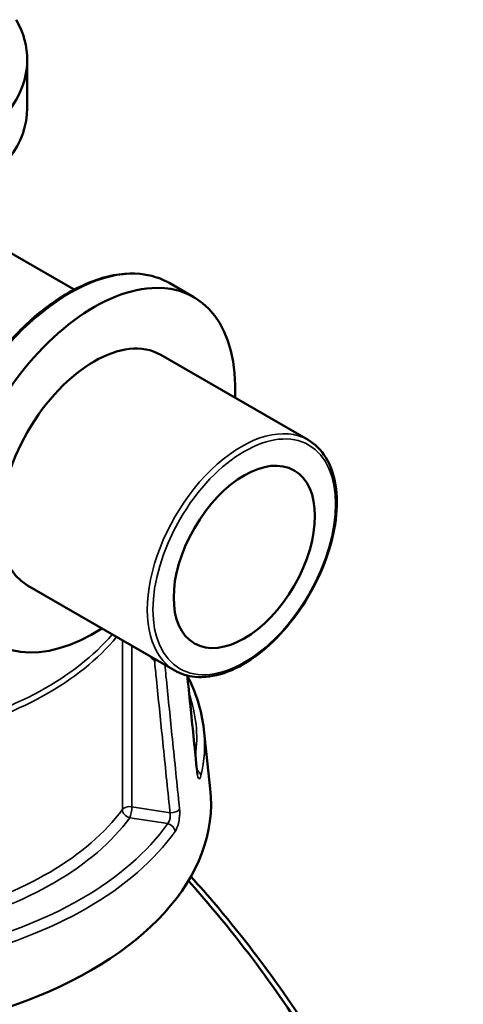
# Model space of a CAD drawing. Header units: millimetres. Extents: x 0 to 904, y 0 to 934.
# Tile 11 of 11: x 755 to 811, y 788 to 911. Entities that reach past the tile are written whole.
import ezdxf

# ---------------------------------------------------------------- set-up
doc = ezdxf.new("R2010")
doc.units = ezdxf.units.MM
doc.layers.add('Visible (ANSI)', color=7, linetype='Continuous', lineweight=50)
doc.layers.add('Visible Narrow (ANSI)', color=7, linetype='Continuous', lineweight=35)

msp = doc.modelspace()

# ---------------------------------------------------------------- linework, layer by layer
at = {"layer": 'Visible (ANSI)'}
for p, q in [((756.141, 906.158), (756.141, 900.156)), ((762.004, 877.448), (749.309, 884.778)), ((776.961, 876.492), (773.948, 878.231)), ((791.204, 858.67), (772.805, 869.293)), ((774.579, 829.876), (756.18, 840.499)), ((778.199, 822.506), (778.993, 815.115))]:
    msp.add_line(p, q, dxfattribs=at)
for centre, major_axis, start_param, end_param in [((728.091, 906.158), (28.05, 0), 2.8287373, 6.5960407), ((728.091, 900.156), (28.05, 0), 3.1415927, 6.2831853), ((764.492, 854.896), (-12.468, -21.596), 2.300524, 7.124254), ((764.492, 854.896), (-8.312, -14.397), 3.1415927, 6.2831853), ((728.091, 813.293), (51, 0), 3.0796893, 6.3450887)]:
    msp.add_ellipse(centre, major_axis=major_axis, ratio=0.5773503, start_param=start_param, end_param=end_param, dxfattribs=at)
msp.add_ellipse((783.245, 844.069), major_axis=(6.234, 10.798), ratio=0.5773503, dxfattribs=at)
for points, knots in [([(749.011, 835.039), (747.681, 835.807), (746.56, 836.933), (744.83, 839.794), (744.233, 841.543), (743.624, 845.502), (743.625, 847.722), (744.232, 852.388), (744.84, 854.833), (746.595, 859.698), (747.741, 862.117), (750.458, 866.688), (752.026, 868.839), (755.432, 872.663), (757.268, 874.333), (761.032, 877.023), (762.959, 878.041), (766.71, 879.306), (768.537, 879.556), (771.573, 879.267), (772.833, 878.875), (773.948, 878.231)], [3.9269908, 3.9269908, 3.9269908, 3.9269908, 4.2347768, 4.2347768, 4.5507237, 4.5507237, 4.8734951, 4.8734951, 5.1967933, 5.1967933, 5.5195183, 5.5195183, 5.8420248, 5.8420248, 6.164815, 6.164815, 6.4881737, 6.4881737, 6.8105371, 6.8105371, 7.0685835, 7.0685835, 7.0685835, 7.0685835]), ([(791.204, 858.67), (792.091, 858.158), (792.841, 857.411), (794.007, 855.518), (794.413, 854.359), (794.84, 851.729), (794.848, 850.248), (794.459, 847.134), (794.06, 845.501), (792.9, 842.254), (792.14, 840.64), (790.336, 837.589), (789.293, 836.153), (787.024, 833.597), (785.798, 832.48), (783.28, 830.677), (781.988, 829.993), (779.464, 829.143), (778.232, 828.976), (776.182, 829.176), (775.332, 829.441), (774.579, 829.876)], [0.7853982, 0.7853982, 0.7853982, 0.7853982, 1.0875145, 1.0875145, 1.4010529, 1.4010529, 1.7250479, 1.7250479, 2.0500293, 2.0500293, 2.3741556, 2.3741556, 2.697942, 2.697942, 3.0221488, 3.0221488, 3.3471997, 3.3471997, 3.670655, 3.670655, 3.9269908, 3.9269908, 3.9269908, 3.9269908]), ([(772.322, 831.179), (772.224, 831.141), (772.127, 831.11), (772.032, 831.087), (772.031, 831.087), (772.03, 831.086)], [-0.032030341, -0.032030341, -0.032030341, -0.032030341, 0, 0, 0.000476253, 0.000476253, 0.000476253, 0.000476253]), ([(777.344, 817.362), (777.213, 818.644), (777.081, 819.927), (776.819, 822.493), (776.688, 823.776), (776.426, 826.342), (776.295, 827.625), (776.152, 829.022), (776.14, 829.137), (776.128, 829.252)], [1.2046153, 1.2046153, 1.2046153, 1.2046153, 1.6703066, 1.6703066, 2.1359978, 2.1359978, 2.601689, 2.601689, 2.6434248, 2.6434248, 2.6434248, 2.6434248]), ([(776.13, 829.23), (776.664, 828.198), (777.102, 827.146), (777.817, 824.902), (778.07, 823.707), (778.199, 822.506)], [5.20761365, 5.20761365, 5.20761365, 5.20761365, 5.31604109, 5.31604109, 5.43588379, 5.43588379, 5.43588379, 5.43588379]), ([(777.419, 816.929), (777.419, 816.929), (777.417, 816.934), (777.409, 816.96), (777.401, 816.989), (777.383, 817.077), (777.371, 817.14), (777.355, 817.26), (777.349, 817.309), (777.344, 817.362)], [0.20812264, 0.20812264, 0.20812264, 0.20812264, 0.22489111, 0.22489111, 0.25432414, 0.25432414, 0.2919232, 0.2919232, 0.31481354, 0.31481354, 0.31481354, 0.31481354]), ([(810.59, 730.135), (810.591, 730.86), (810.576, 731.596), (810.546, 732.342), (810.326, 737.942), (809.268, 744.096), (805.123, 758.53), (801.6, 766.959), (793.042, 782.675), (788.197, 789.989), (780.816, 799.31), (778.723, 801.783), (776.575, 804.16)], [1.4433066, 1.4433066, 1.4433066, 1.4433066, 1.483598, 1.483598, 1.483598, 1.7860097, 1.7860097, 2.1622061, 2.1622061, 2.5008115, 2.5008115, 2.6283594, 2.6283594, 2.6283594, 2.6283594]), ([(776.265, 803.629), (778.305, 801.345), (780.294, 798.978), (787.727, 789.57), (792.698, 782.042), (801.463, 765.884), (805.062, 757.228), (809.277, 742.425), (810.344, 736.121), (810.552, 730.392), (810.656, 727.527), (810.547, 724.805), (809.905, 719.71), (809.373, 717.337), (807.896, 712.991), (806.953, 711.019), (804.677, 707.521), (803.344, 705.995), (800.922, 703.933), (799.946, 703.246), (798.91, 702.647)], [-2.6190722, -2.6190722, -2.6190722, -2.6190722, -2.5008115, -2.5008115, -2.1622061, -2.1622061, -1.7860097, -1.7860097, -1.483598, -1.483598, -1.483598, -1.3323921, -1.3323921, -1.1811862, -1.1811862, -1.0299804, -1.0299804, -0.8787745, -0.8787745, -0.7877005, -0.7877005, -0.7877005, -0.7877005])]:
    msp.add_open_spline(points, degree=3, knots=knots, dxfattribs=at)
at = {"layer": 'Visible Narrow (ANSI)'}
for p, q in [((768.022, 833.662), (768.022, 812.533)), ((769.202, 812.866), (769.202, 832.98)), ((773.968, 812.129), (769.202, 812.866)), ((768.943, 811.492), (773.677, 810.76))]:
    msp.add_line(p, q, dxfattribs=at)
for centre, major_axis, ratio, start_param, end_param in [((761.48, 856.635), (-12.468, -21.596), 0.5773503, 3.1415927, 6.2831853), ((782.891, 844.273), (8.312, 14.397), 0.5773503, 0, 3.1415927), ((728.091, 845.334), (-43.057, 0), 0.5773503, 1.9705754, 2.6858881), ((728.091, 844.757), (43.35, 0), 0.5773503, 5.112168, 5.8424478), ((728.091, 821.458), (49.209, 0), 0.5773503, 6.2054058, 6.4788735), ((728.091, 820.713), (50.205, 0), 0.5773503, 6.1456672, 6.3450887), ((776.349, 817.26), (0.995, 0.102), 0.5566555, 6.0469779, 6.2831853), ((776.835, 816.747), (0.972, -0.233), 0.8087883, 0.2787585, 1.2285119), ((768.943, 812.309), (-1, 0), 0.5773503, 4.4505896, 5.8834062), ((768.943, 812.309), (0.153, 0.988), 0.2113249, 3.773507, 5.3443033), ((728.091, 822.275), (-43.35, 0), 0.5773503, 1.9865673, 2.7418136), ((728.091, 821.458), (44.35, 0), 0.5773503, 5.1191525, 5.8834062), ((768.943, 812.309), (0.807, -0.591), 0.7521134, 3.6447682, 5.2155645), ((774.227, 812.687), (0.995, 0.102), 0.5566555, 4.3927873, 5.8801894), ((728.091, 821.458), (49.209, 0), 0.5773503, 5.0984697, 5.8971046), ((773.677, 809.943), (-0.818, 0.576), 0.7563959, 3.7181962, 5.2017261), ((728.091, 820.713), (50.205, 0), 0.5773503, 5.0984697, 5.8971046)]:
    msp.add_ellipse(centre, major_axis=major_axis, ratio=ratio, start_param=start_param, end_param=end_param, dxfattribs=at)
msp.add_ellipse((783.245, 844.069), major_axis=(8.062, 13.964), ratio=0.5773503, dxfattribs=at)
msp.add_open_spline([(771.406, 831.708), (771.614, 831.501), (771.822, 831.294), (772.03, 831.086)], degree=3, dxfattribs=at)
for points, knots in [([(772.03, 831.086), (772.109, 830.306), (772.189, 829.526), (772.519, 826.303), (772.768, 823.86), (773.018, 821.418), (773.308, 818.587), (773.597, 815.756), (773.914, 812.659), (773.941, 812.394), (773.968, 812.129)], [0.6034865, 0.6034865, 0.6034865, 0.6034865, 0.8866951, 0.8866951, 1.7733903, 1.7733903, 1.7733903, 2.8010583, 2.8010583, 2.8973048, 2.8973048, 2.8973048, 2.8973048]), ([(775.164, 812.563), (775.137, 812.828), (775.11, 813.093), (774.793, 816.189), (774.503, 819.02), (774.214, 821.851), (773.964, 824.293), (773.714, 826.736), (773.415, 829.653), (773.367, 830.129), (773.318, 830.604)], [-2.8973048, -2.8973048, -2.8973048, -2.8973048, -2.8010583, -2.8010583, -1.7733903, -1.7733903, -1.7733903, -0.8866951, -0.8866951, -0.7141282, -0.7141282, -0.7141282, -0.7141282]), ([(776.1, 829.26), (776.193, 828.346), (776.287, 827.432), (776.38, 826.519), (776.669, 823.687), (776.959, 820.856), (777.275, 817.759), (777.302, 817.494), (777.329, 817.229)], [-2.6601565, -2.6601565, -2.6601565, -2.6601565, -2.3285299, -2.3285299, -2.3285299, -1.3008619, -1.3008619, -1.2046153, -1.2046153, -1.2046153, -1.2046153]), ([(777.329, 817.229), (777.338, 817.141), (777.349, 817.058), (777.408, 816.677), (777.477, 816.469), (777.611, 816.341), (777.672, 816.365), (777.761, 816.529), (777.793, 816.622), (777.822, 816.739)], [-0.31481354, -0.31481354, -0.31481354, -0.31481354, -0.28284699, -0.28284699, -0.15713721, -0.15713721, -0.06043739, -0.06043739, 0, 0, 0, 0]), ([(773.968, 812.129), (773.979, 812.073), (773.987, 812.014), (774.002, 811.854), (774.003, 811.749), (773.987, 811.506), (773.964, 811.368), (773.872, 811.041), (773.783, 810.87), (773.677, 810.76)], [0, 0, 0, 0, 0.03982627, 0.03982627, 0.1035483, 0.1035483, 0.18638694, 0.18638694, 0.31481104, 0.31481104, 0.31481104, 0.31481104]), ([(774.6, 809.798), (774.765, 810.032), (774.911, 810.383), (775.081, 811.045), (775.129, 811.324), (775.178, 811.81), (775.187, 812.019), (775.182, 812.336), (775.175, 812.454), (775.164, 812.563)], [-0.31481104, -0.31481104, -0.31481104, -0.31481104, -0.18638694, -0.18638694, -0.1035483, -0.1035483, -0.03982627, -0.03982627, 0, 0, 0, 0])]:
    msp.add_open_spline(points, degree=3, knots=knots, dxfattribs=at)

doc.saveas('drawing.dxf')
